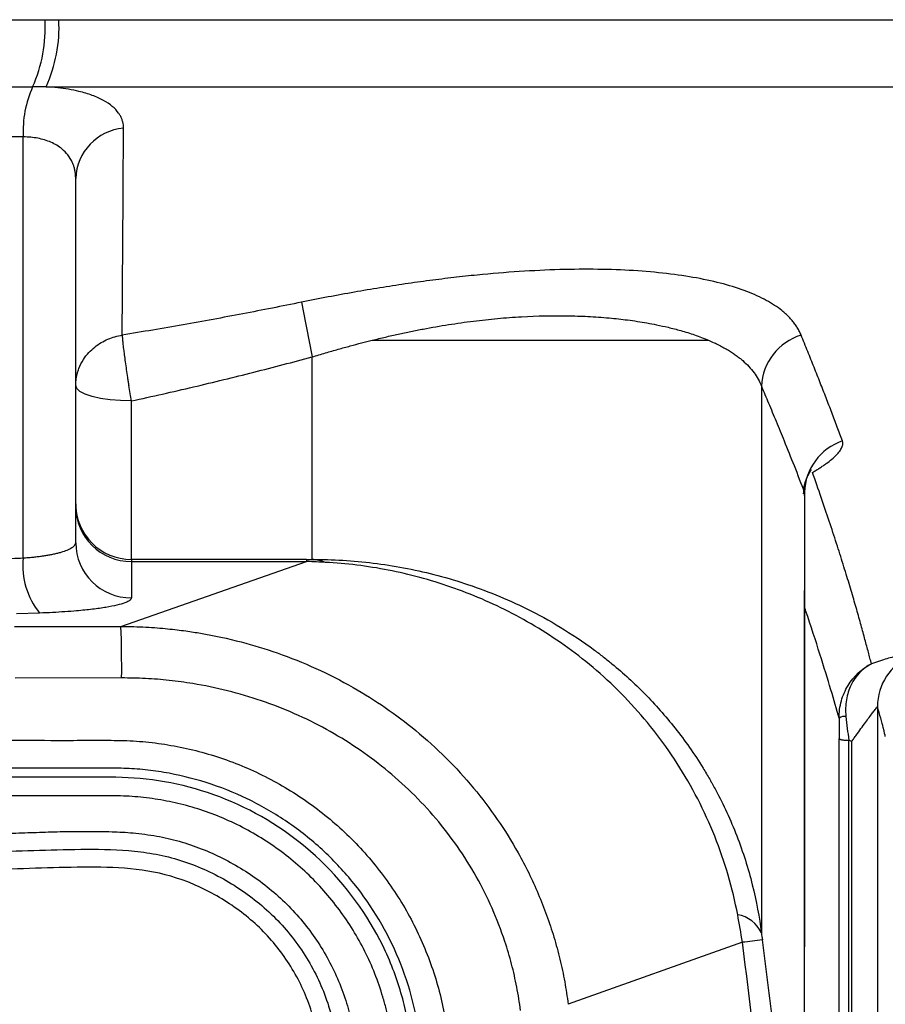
# Model space of a CAD drawing. Header units: millimetres. Extents: x 25 to 1092, y 25 to 838.
# Tile 74 of 94: x 837 to 861, y 311 to 337. Entities that reach past the tile are written whole.
import ezdxf

# ---------------------------------------------------------------- set-up
doc = ezdxf.new("R2010")
doc.units = ezdxf.units.MM
doc.header["$LTSCALE"] = 4
doc.layers.add('DIMENSIONS', color=140, linetype='Continuous', lineweight=25)
doc.styles.add('SLDTEXTSTYLE0', font='TXT', dxfattribs={"width": 0.7})
doc.dimstyles.new('SLDDIMSTYLE2', dxfattribs={"dimtxt": 8.632031, "dimasz": 13.208, "dimexe": 0, "dimexo": 0.0625, "dimgap": 2.158008, "dimtad": 0, "dimtih": 1, "dimtoh": 1, "dimrnd": 1e-09, "dimzin": 12, "dimdsep": 46, "dimtxsty": 'SLDTEXTSTYLE0', "dimsah": 1, "dimcen": 0.09, "dimadec": 0, "dimazin": 3, "dimtfac": 1, "dimtmove": 0, "dimatfit": 0, "dimfxl": 0, "dimfrac": 2, "dimtolj": 1, "dimtzin": 12, "dimarcsym": 0})
doc.dimstyles.new('SLDDIMSTYLE3', dxfattribs={"dimtxt": 8.632031, "dimasz": 13.208, "dimexe": 0, "dimexo": 0.0625, "dimgap": 2.158008, "dimtad": 0, "dimtih": 1, "dimtoh": 1, "dimrnd": 1e-09, "dimzin": 4, "dimdsep": 46, "dimtxsty": 'SLDTEXTSTYLE0', "dimsah": 1, "dimcen": 0.09, "dimadec": 0, "dimazin": 1, "dimtfac": 1, "dimtmove": 0, "dimatfit": 0, "dimfxl": 0, "dimfrac": 2, "dimtolj": 1, "dimtzin": 12, "dimarcsym": 0})

# ---------------------------------------------------------------- blocks, each defined once
blk = doc.blocks.new('_D_4')
at = {"layer": 'DIMENSIONS'}
for p, q in [((934.84, 301.32), (934.84, 326.72)), ((848.111, 301.32), (947.54, 301.32)), ((922.014, 261.454), (919.116, 261.454)), ((919.116, 261.454), (919.116, 247.734)), ((947.665, 261.454), (950.564, 261.454)), ((950.564, 261.454), (950.564, 247.734)), ((919.116, 247.734), (922.014, 247.734)), ((950.564, 247.734), (947.665, 247.734)), ((848.111, 219.82), (947.54, 219.82)), ((934.84, 219.82), (934.84, 194.42))]:
    blk.add_line(p, q, dxfattribs=at)
for points in [[(934.84, 301.32), (936.872, 314.528), (932.808, 314.528)], [(934.84, 219.82), (932.808, 206.612), (936.872, 206.612)]]:
    blk.add_solid(points, dxfattribs=at)
at = {"layer": 'DIMENSIONS', "char_height": 8.4667, "attachment_point": 1, "style": 'SLDTEXTSTYLE0'}
for s, insert in [('81.5', (922.014, 274.3)), ('3.21', (922.014, 258.649))]:
    blk.add_mtext(s, dxfattribs=dict(at, insert=insert))
blk = doc.blocks.new('_D_7')
at = {"layer": 'DIMENSIONS'}
for p, q in [((893.338, 286.07), (893.338, 311.47)), ((850.653, 286.07), (906.038, 286.07)), ((880.512, 261.454), (877.613, 261.454)), ((877.613, 261.454), (877.613, 247.734)), ((906.163, 261.454), (909.062, 261.454)), ((909.062, 261.454), (909.062, 247.734)), ((877.613, 247.734), (880.512, 247.734)), ((909.062, 247.734), (906.163, 247.734)), ((850.653, 235.07), (906.038, 235.07)), ((893.338, 235.07), (893.338, 209.67))]:
    blk.add_line(p, q, dxfattribs=at)
for points in [[(893.338, 286.07), (895.37, 299.278), (891.306, 299.278)], [(893.338, 235.07), (891.306, 221.862), (895.37, 221.862)]]:
    blk.add_solid(points, dxfattribs=at)
at = {"layer": 'DIMENSIONS', "char_height": 8.4667, "attachment_point": 1, "style": 'SLDTEXTSTYLE0'}
for s, insert in [('51.0', (880.512, 274.3)), ('2.01', (880.512, 258.649))]:
    blk.add_mtext(s, dxfattribs=dict(at, insert=insert))

msp = doc.modelspace()

# ---------------------------------------------------------------- linework, layer by layer
for p, q in [((788.542837, 337.09662), (837.892837, 337.09662)), ((838.262256, 337.096699), (897.217837, 337.096699)), ((788.878552, 335.289604), (837.557123, 335.289604)), ((837.91806, 335.284231), (896.06339, 335.284231)), ((837.305337, 333.934342), (789.130337, 333.934342)), ((837.305337, 322.580439), (837.305337, 333.934342)), ((838.717837, 322.991226), (838.717837, 332.81337)), ((845.091286, 322.541231), (845.091286, 328.003133)), ((857.201984, 327.213968), (857.201984, 312.467791)), ((840.217837, 322.540565), (840.217837, 326.814402)), ((858.362994, 324.349868), (858.362601, 322.658152)), ((839.937917, 320.73317), (844.943105, 322.482694)), ((840.217837, 322.540565), (840.217837, 322.482694)), ((844.943105, 322.540565), (840.217837, 322.540565)), ((840.217837, 322.482694), (840.217837, 321.502407)), ((840.217837, 322.482694), (844.943105, 322.482694)), ((844.943105, 322.540565), (844.943105, 322.482694)), ((837.745962, 321.09162), (837.122882, 321.068436)), ((837.065942, 320.728553), (839.937917, 320.73317)), ((839.956243, 319.343605), (837.084268, 319.338989)), ((860.33049, 318.570567), (860.33049, 273.641308)), ((859.299741, 274.560414), (859.299741, 317.704819)), ((859.549591, 317.663981), (859.549591, 274.319165)), ((859.630855, 317.627402), (859.630855, 274.318408)), ((856.688038, 312.212425), (851.994582, 310.540718))]:
    msp.add_line(p, q)
at = {"flags": 128}
msp.add_lwpolyline([(840.217837, 326.814402), (839.925202, 326.822378), (839.643812, 326.845999), (839.384482, 326.884358), (839.157177, 326.935981), (838.970633, 326.998884), (838.832018, 327.070649), (838.746659, 327.148519), (838.717837, 327.229501)], dxfattribs=at)
for centre, radius, start, end in [((833.986557, 336.88765), 3.911866, 335.8885688, 3.0621611), ((834.431359, 336.885287), 3.836726, 335.3359077, 3.1587151), ((840.235048, 334.091069), 2.933899, 155.8885688, 183.0621611), ((840.136094, 332.759347), 1.419285, 95.230732, 177.8185624), ((896.274724, 338.654514), 52.27998, 190.1112335, 191.7555914), ((858.712594, 327.141276), 1.512358, 106.9207807, 177.2450221), ((859.864341, 324.31028), 1.501869, 108.5918489, 178.4895875), ((840.21707, 324.039797), 1.499233, 180.0293598, 270.0293297), ((840.212268, 323.977125), 1.494441, 180.2151366, 270.213533), ((840.212268, 322.996837), 1.494441, 180.2151366, 270.213533), ((839.30465, 322.362536), 2.011153, 173.7799242, 219.1929485), ((844.914318, 320.884254), 1.666401, 71.1011424, 83.9037956), ((805.274335, 319.581127), 34.682721, 359.6076115, 1.9035224), ((861.827036, 318.570621), 1.496546, 113.9181124, 180.0020646), ((859.452379, 318.034595), 0.273336, 84.1792812, 125.0072418), ((856.418951, 312.104441), 0.863229, 24.8926992, 80.492604), ((859.312266, 292.070155), 20.312499, 95.8935907, 97.4229479)]:
    msp.add_arc(centre, radius, start, end)
for points in [[(837.892837, 337.09662), (838.016063, 337.09662), (838.139202, 337.096699), (838.262256, 337.096699)], [(837.91806, 335.284231), (837.799934, 335.287796), (837.679163, 335.289604), (837.557123, 335.289604)], [(840.217837, 326.814402), (840.195259, 326.942976), (840.171467, 327.083644), (840.147866, 327.229501)], [(836.69345, 322.557255), (836.897653, 322.564983), (837.101617, 322.572711), (837.305337, 322.580439)], [(844.943105, 322.540565), (844.994209, 322.540565), (845.04462, 322.540829), (845.091286, 322.541231)], [(845.454062, 322.460822), (845.302289, 322.46899), (845.13086, 322.476889), (844.943105, 322.482694)], [(859.4801, 318.306521), (859.502695, 318.090258), (859.529734, 317.875169), (859.556406, 317.662388)], [(859.630854, 317.627397), (859.606253, 317.638298), (859.581443, 317.649951), (859.556406, 317.662388)], [(856.688038, 312.212425), (856.650797, 312.464454), (856.6079, 312.715167), (856.561535, 312.955812)], [(857.201984, 312.467791), (857.209942, 312.405029), (857.218227, 312.340109), (857.226553, 312.275288)], [(857.823095, 302.449865), (857.483895, 305.708032), (857.10521, 308.962403), (856.688038, 312.212425)]]:
    msp.add_open_spline(points, degree=3)
for points, knots in [([(840.006702, 334.172721), (840.005848, 334.201289), (840.004146, 334.258208), (839.987934, 334.341389), (839.961614, 334.422429), (839.924182, 334.501211), (839.851347, 334.616498), (839.716502, 334.761215), (839.478252, 334.922345), (839.175854, 335.059261), (838.850312, 335.156457), (838.531175, 335.220825), (838.235652, 335.262308), (838.024055, 335.276914), (837.91806, 335.284231)], [0, 0, 0, 0, 0.050588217, 0.100795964, 0.150757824, 0.200611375, 0.250496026, 0.376411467, 0.500560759, 0.626255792, 0.750277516, 0.833813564, 0.916753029, 1, 1, 1, 1]), ([(839.970145, 328.588852), (839.97346, 329.022997), (839.980227, 329.909282), (839.989687, 331.275289), (839.998475, 332.701615), (840.003926, 333.676243), (840.006702, 334.172721)], [0, 0, 0, 0, 0.235357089, 0.480470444, 0.735350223, 1, 1, 1, 1]), ([(838.717837, 332.81337), (838.717021, 332.84671), (838.715424, 332.911934), (838.702719, 333.005569), (838.683483, 333.093316), (838.657891, 333.175061), (838.608257, 333.296718), (838.516964, 333.447393), (838.370081, 333.598865), (838.21277, 333.710681), (838.055677, 333.792106), (837.884056, 333.855615), (837.700263, 333.900682), (837.50751, 333.929023), (837.372319, 333.93258), (837.305337, 333.934342)], [0, 0, 0, 0, 0.058150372, 0.113763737, 0.166850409, 0.217422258, 0.265493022, 0.398508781, 0.52052376, 0.606946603, 0.6902082, 0.770696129, 0.84883925, 0.925105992, 1, 1, 1, 1]), ([(858.272423, 328.588161), (858.257386, 328.622617), (858.227341, 328.691458), (858.170771, 328.791408), (858.105821, 328.888767), (858.031653, 328.983309), (857.948477, 329.075095), (857.856217, 329.164109), (857.671463, 329.321373), (857.349981, 329.532758), (856.822817, 329.773032), (856.19409, 329.975026), (855.230398, 330.189798), (853.806892, 330.356565), (851.796603, 330.383503), (850.103826, 330.271673), (848.905585, 330.142969), (848.257779, 330.062797), (847.594637, 329.970278), (846.916766, 329.865471), (846.224915, 329.748161), (845.519649, 329.619176), (845.045785, 329.52418), (844.806717, 329.476254)], [0, 0, 0, 0, 0.018062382, 0.036087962, 0.054086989, 0.072069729, 0.090046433, 0.108027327, 0.126022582, 0.188509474, 0.251001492, 0.313585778, 0.376194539, 0.500451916, 0.624151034, 0.749788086, 0.783919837, 0.818516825, 0.853624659, 0.889286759, 0.92554435, 0.962436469, 1, 1, 1, 1]), ([(844.806717, 329.476254), (844.543942, 329.423088), (844.016441, 329.31636), (843.220948, 329.16249), (842.418563, 329.012393), (841.609022, 328.866691), (840.792256, 328.724778), (840.244925, 328.634284), (839.970145, 328.588852)], [0, 0, 0, 0, 0.163492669, 0.328200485, 0.494164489, 0.661425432, 0.830023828, 1, 1, 1, 1]), ([(846.711931, 328.451954), (846.829576, 328.48066), (847.062901, 328.537592), (847.409896, 328.615998), (847.75068, 328.688434), (848.203268, 328.777788), (848.768938, 328.876041), (849.436941, 328.970484), (850.096013, 329.04137), (850.94975, 329.104452), (851.765017, 329.121033), (852.538784, 329.095672), (853.08319, 329.057175), (853.616139, 328.998097), (854.03861, 328.933915), (854.398502, 328.865223), (854.705539, 328.797249), (855.047704, 328.708104), (855.417686, 328.594588), (855.650992, 328.501454), (855.774992, 328.451954)], [0, 0, 0, 0, 0.0324680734, 0.0643932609, 0.0957844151, 0.1266505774, 0.1897285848, 0.2530902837, 0.3144224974, 0.3779067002, 0.5021266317, 0.5618901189, 0.6269736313, 0.6854245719, 0.750852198, 0.7855321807, 0.8277346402, 0.877501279, 0.9348929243, 1, 1, 1, 1]), ([(838.717837, 327.229501), (838.718899, 327.269077), (838.720912, 327.344076), (838.735836, 327.449605), (838.755713, 327.541568), (838.778543, 327.620062), (838.824995, 327.750989), (838.912494, 327.923838), (839.061178, 328.116314), (839.224871, 328.269232), (839.398636, 328.38988), (839.583135, 328.482943), (839.773832, 328.551535), (839.905251, 328.576516), (839.970145, 328.588852)], [0, 0, 0, 0, 0.061329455, 0.116222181, 0.164658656, 0.206642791, 0.242194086, 0.37825083, 0.500002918, 0.60661122, 0.709512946, 0.809064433, 0.905717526, 1, 1, 1, 1]), ([(839.970145, 328.588852), (839.971073, 328.573021), (839.972862, 328.542476), (839.977111, 328.489369), (839.982057, 328.435044), (839.990718, 328.348619), (840.004305, 328.227196), (840.026053, 328.05394), (840.05108, 327.86812), (840.080828, 327.660904), (840.108013, 327.481153), (840.127849, 327.354545), (840.139254, 327.282889), (840.145003, 327.247253), (840.147866, 327.229501)], [0, 0, 0, 0, 0.066191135, 0.127715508, 0.184572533, 0.236761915, 0.375625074, 0.489083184, 0.61813693, 0.747235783, 0.874941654, 0.937887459, 0.969058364, 1, 1, 1, 1]), ([(859.385508, 325.733773), (859.339043, 325.859104), (859.245642, 326.111033), (859.098839, 326.49894), (858.946182, 326.896526), (858.787209, 327.30436), (858.621899, 327.722409), (858.450593, 328.150221), (858.332015, 328.441685), (858.272423, 328.588161)], [0, 0, 0, 0, 0.138552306, 0.27850423, 0.419878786, 0.562697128, 0.70697862, 0.852740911, 1, 1, 1, 1]), ([(845.091286, 328.003133), (845.211482, 328.039168), (845.445567, 328.109348), (845.788247, 328.207268), (846.112503, 328.296694), (846.418324, 328.378043), (846.616138, 328.427839), (846.711931, 328.451954)], [0, 0, 0, 0, 0.223274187, 0.434832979, 0.634760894, 0.823129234, 1, 1, 1, 1]), ([(846.711931, 328.451954), (848.568712, 328.451954), (850.365802, 328.451954), (852.718267, 328.451954), (853.445577, 328.451954), (854.739465, 328.451954), (855.306769, 328.451954), (855.774992, 328.451954)], [0, 0, 0, 0, 0.5, 0.5, 0.75, 0.75, 1, 1, 1, 1]), ([(855.774992, 328.451954), (855.825262, 328.430031), (855.924617, 328.386702), (856.062917, 328.319155), (856.191568, 328.250902), (856.310379, 328.181911), (856.419962, 328.112428), (856.520715, 328.042632), (856.61309, 327.972715), (856.731588, 327.874671), (856.867485, 327.744499), (857.00672, 327.576794), (857.121639, 327.400554), (857.175127, 327.276338), (857.201984, 327.213968)], [0, 0, 0, 0, 0.067778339, 0.133958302, 0.198539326, 0.261541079, 0.322980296, 0.382870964, 0.441224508, 0.498049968, 0.622212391, 0.747165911, 0.873048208, 1, 1, 1, 1]), ([(840.217837, 326.814402), (840.498818, 326.876148), (841.05717, 326.998848), (841.887616, 327.190753), (842.705997, 327.386731), (843.512156, 327.587428), (844.306281, 327.791862), (844.83079, 327.933025), (845.091286, 328.003133)], [0, 0, 0, 0, 0.172166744, 0.342121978, 0.509874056, 0.675431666, 0.838803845, 1, 1, 1, 1]), ([(857.201984, 327.213968), (857.265969, 327.061392), (857.399974, 326.741848), (857.603297, 326.250627), (857.833953, 325.685771), (858.092582, 325.043038), (858.269831, 324.588679), (858.362994, 324.349867)], [0, 0, 0, 0, 0.152320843, 0.319010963, 0.500075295, 0.737239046, 1, 1, 1, 1]), ([(858.577144, 324.888109), (858.611303, 324.907959), (858.67948, 324.947577), (858.775133, 325.007142), (858.865447, 325.066555), (858.977953, 325.145488), (859.103119, 325.242928), (859.225023, 325.356038), (859.31692, 325.463649), (859.375498, 325.563751), (859.402969, 325.655734), (859.391321, 325.707794), (859.385508, 325.733773)], [0, 0, 0, 0, 0.062818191, 0.125376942, 0.187889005, 0.250570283, 0.376086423, 0.501039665, 0.62622973, 0.751080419, 0.875784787, 1, 1, 1, 1]), ([(858.339315, 324.306955), (858.342369, 324.374206), (858.349947, 324.541086), (858.421258, 324.727638), (858.486234, 324.858652), (858.522979, 324.920303), (858.545073, 324.95498), (858.545278, 324.959236), (858.545387, 324.961508)], [0, 0, 0, 0, 0.228773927, 0.567691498, 0.697622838, 0.803790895, 0.89529461, 1, 1, 1, 1]), ([(860.165527, 319.726122), (860.152976, 319.775483), (860.127827, 319.874389), (860.086259, 320.034182), (860.041794, 320.202631), (859.994116, 320.380549), (859.94324, 320.567718), (859.889061, 320.764195), (859.831483, 320.969964), (859.770389, 321.185029), (859.705643, 321.409388), (859.637106, 321.643044), (859.539062, 321.971534), (859.405287, 322.408755), (859.227442, 322.971442), (859.030767, 323.572703), (858.815633, 324.210452), (858.657155, 324.660762), (858.577144, 324.888109)], [0, 0, 0, 0, 0.044097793, 0.088359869, 0.13281358, 0.17748538, 0.222400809, 0.267584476, 0.313060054, 0.358850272, 0.404976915, 0.45146083, 0.498321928, 0.595092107, 0.693521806, 0.793741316, 0.895866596, 1, 1, 1, 1]), ([(858.363478, 324.265598), (858.365203, 324.281512), (858.36853, 324.312198), (858.364793, 324.337627), (858.362994, 324.349868)], [0, 0, 0, 0, 0.518609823, 1, 1, 1, 1]), ([(837.305337, 322.580439), (837.347125, 322.583397), (837.431498, 322.589369), (837.555215, 322.600752), (837.677452, 322.613999), (837.797166, 322.629289), (837.913598, 322.646571), (838.025858, 322.66586), (838.13305, 322.687152), (838.234257, 322.710447), (838.359447, 322.744063), (838.499709, 322.792111), (838.616799, 322.851609), (838.700207, 322.919294), (838.711345, 322.964738), (838.717837, 322.991226)], [0, 0, 0, 0, 0.051254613, 0.103487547, 0.156708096, 0.210925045, 0.2661467, 0.322380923, 0.379635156, 0.437916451, 0.497231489, 0.616055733, 0.748113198, 0.853181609, 1, 1, 1, 1]), ([(858.362601, 322.658152), (858.362578, 322.558196), (858.362404, 321.793917), (858.361927, 320.430536), (858.361493, 318.515217), (858.361467, 316.500072), (858.36192, 314.297022), (858.362564, 312.852168), (858.362902, 312.093308)], [0, 0, 0, 0, 0.025813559, 0.197374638, 0.360719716, 0.54200011, 0.759451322, 1, 1, 1, 1]), ([(845.091286, 322.541231), (845.641457, 322.542693), (846.193888, 322.509183), (847.286653, 322.373789), (847.828739, 322.272444), (848.921253, 321.99345), (849.473182, 321.815781), (850.607487, 321.354269), (851.18167, 321.075124), (852.079519, 320.53144), (852.385024, 320.32895), (852.777886, 320.037501), (852.857007, 319.977269), (853.016412, 319.852515), (853.096584, 319.788018), (853.327647, 319.597168), (853.477978, 319.466325), (853.919465, 319.061584), (854.201208, 318.775707), (854.74567, 318.159835), (855.009762, 317.828102), (855.389122, 317.287764), (855.512059, 317.101518), (855.691155, 316.810967), (855.749964, 316.712249), (855.822327, 316.586274), (855.836981, 316.560528), (855.865217, 316.510461), (855.878048, 316.487499), (855.918076, 316.415286), (855.944501, 316.366781), (856.179847, 315.927039), (856.371354, 315.512965), (856.704655, 314.652818), (856.846275, 314.205303), (857.066897, 313.325259), (857.147383, 312.890101), (857.201984, 312.467791)], [0, 0, 0, 0, 0.125, 0.125, 0.25, 0.25, 0.375, 0.375, 0.5, 0.5, 0.5625, 0.5625, 0.578125, 0.578125, 0.59375, 0.59375, 0.625, 0.625, 0.6875, 0.6875, 0.75, 0.75, 0.78125, 0.78125, 0.796875, 0.796875, 0.80078125, 0.80078125, 0.8046875, 0.8046875, 0.8125, 0.8125, 0.875, 0.875, 0.9375, 0.9375, 1, 1, 1, 1]), ([(856.561535, 312.955812), (856.49291, 313.31199), (856.407748, 313.666551), (856.201916, 314.373173), (856.080197, 314.72743), (855.668252, 315.76015), (855.331192, 316.414785), (854.732512, 317.346055), (854.519565, 317.644481), (854.075681, 318.210236), (853.843661, 318.479201), (853.361271, 318.990283), (853.109012, 319.233921), (852.599171, 319.684183), (852.341932, 319.891256), (851.561843, 320.469124), (851.030587, 320.797265), (849.939329, 321.365779), (849.387042, 321.601505), (848.273603, 321.988055), (847.710574, 322.139342), (846.577607, 322.361234), (846.005699, 322.431134), (845.454062, 322.460822)], [0, 0, 0, 0, 0.0625, 0.0625, 0.125, 0.125, 0.25, 0.25, 0.3125, 0.3125, 0.375, 0.375, 0.4375, 0.4375, 0.5, 0.5, 0.625, 0.625, 0.75, 0.75, 0.875, 0.875, 1, 1, 1, 1]), ([(813.217837, 321.664507), (813.49018, 321.663101), (814.034624, 321.660289), (814.850812, 321.642465), (815.666116, 321.614678), (816.480535, 321.575954), (817.29407, 321.526554), (818.10672, 321.466407), (818.918485, 321.395533), (819.729365, 321.313927), (820.53936, 321.221589), (821.34847, 321.11852), (822.156694, 321.00472), (822.964035, 320.880183), (824.376978, 320.643227), (826.382723, 320.248631), (828.965408, 319.621772), (831.081395, 319.007881), (832.768484, 318.457812), (833.815309, 318.088763), (834.556965, 317.82242), (834.988829, 317.716341), (835.304851, 317.677343), (835.64231, 317.662959), (836.096454, 317.659881), (836.91027, 317.661859), (837.797222, 317.660443), (838.708337, 317.659822), (839.391344, 317.662338), (840.097957, 317.660677), (841.00669, 317.589865), (842.137403, 317.370226), (843.447852, 316.904227), (844.677981, 316.234898), (845.794472, 315.389023), (846.765662, 314.378089), (847.572882, 313.234322), (848.193201, 311.979392), (848.544164, 310.866304), (848.700131, 310.065253), (848.761678, 309.601319), (848.80369, 309.253135), (848.845555, 308.904966), (848.90443, 308.441115), (849.001892, 307.628692), (849.379962, 304.456497), (849.960719, 299.034872), (850.61864, 291.588449), (851.134638, 284.133904), (851.509517, 276.671388), (851.743069, 269.200804), (851.896741, 256.743104), (851.454116, 239.298336), (850.14792, 223.46013), (849.138002, 214.642516), (848.942754, 213.018278), (848.829437, 212.090162), (848.749287, 211.392985), (848.633956, 210.701312), (848.406532, 209.798979), (847.997249, 208.709739), (847.311442, 207.491653), (846.444876, 206.393731), (845.421589, 205.436646), (844.262242, 204.651971), (842.998175, 204.04916), (841.879357, 203.717327), (840.963807, 203.555833), (840.267238, 203.486459), (839.56513, 203.474093), (838.834155, 203.480159), (837.658978, 203.478449), (836.601446, 203.478649), (835.68782, 203.478693), (835.332297, 203.463905), (834.98053, 203.419813), (834.630852, 203.340948), (834.288731, 203.228784), (833.83065, 203.057715), (833.025009, 202.769462), (831.866343, 202.384163), (830.007652, 201.811913), (827.663016, 201.182073), (825.290806, 200.664492), (823.376549, 200.317714), (821.932429, 200.0915), (820.485896, 199.900303), (819.036945, 199.744163), (817.585581, 199.622859), (816.131805, 199.537239), (814.675614, 199.484128), (813.703941, 199.47831), (813.217837, 199.4754)], [0, 0, 0, 0, 0.0045713, 0.009138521, 0.013702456, 0.018263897, 0.022823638, 0.027382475, 0.031941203, 0.036500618, 0.041061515, 0.04562469, 0.050190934, 0.054761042, 0.059335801, 0.074238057, 0.089060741, 0.103930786, 0.111207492, 0.118840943, 0.122566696, 0.124423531, 0.126292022, 0.127900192, 0.130091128, 0.133914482, 0.141560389, 0.144978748, 0.149207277, 0.153026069, 0.15683462, 0.164492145, 0.172282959, 0.1800885, 0.187906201, 0.195701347, 0.203524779, 0.21131148, 0.219103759, 0.223032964, 0.224995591, 0.226957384, 0.228919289, 0.230881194, 0.234804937, 0.242652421, 0.2844992, 0.326313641, 0.368110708, 0.409905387, 0.451712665, 0.493547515, 0.61899867, 0.74442462, 0.760112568, 0.767958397, 0.771881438, 0.775805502, 0.779736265, 0.783639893, 0.791409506, 0.799186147, 0.807009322, 0.814794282, 0.822610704, 0.830413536, 0.838211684, 0.84211255, 0.846007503, 0.84994719, 0.853892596, 0.858278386, 0.869672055, 0.87164381, 0.873613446, 0.875640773, 0.877585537, 0.879620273, 0.881678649, 0.885793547, 0.893981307, 0.902171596, 0.918434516, 0.934714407, 0.942909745, 0.951085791, 0.959247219, 0.967398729, 0.975545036, 0.983690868, 0.991840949, 1, 1, 1, 1]), ([(858.363666, 310.066152), (858.363486, 310.875348), (858.363064, 311.73001), (858.362263, 313.523916), (858.361903, 314.462727), (858.361493, 316.424694), (858.361461, 317.454197), (858.361718, 319.546542), (858.362003, 320.613099), (858.362309, 321.700318)], [0, 0, 0, 0, 0.25, 0.25, 0.5, 0.5, 0.75, 0.75, 1, 1, 1, 1]), ([(840.217837, 321.502407), (840.216905, 321.494778), (840.215045, 321.479562), (840.199862, 321.456842), (840.175582, 321.43431), (840.141334, 321.411968), (840.09734, 321.389813), (840.008317, 321.353442), (839.840551, 321.304178), (839.544806, 321.246023), (839.178894, 321.194203), (838.797011, 321.155123), (838.430663, 321.126732), (838.097712, 321.106323), (837.863425, 321.09653), (837.745962, 321.09162)], [0, 0, 0, 0, 0.041990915, 0.083750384, 0.125394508, 0.167040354, 0.208804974, 0.250804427, 0.375918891, 0.50103558, 0.625888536, 0.750715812, 0.833994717, 0.916771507, 1, 1, 1, 1]), ([(859.295572, 318.258479), (859.226888, 318.500247), (859.089252, 318.984722), (858.77986, 319.985039), (858.537807, 320.74816), (858.372625, 321.221907), (858.362207, 321.251785)], [0, 0, 0, 0, 0.320076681, 0.641397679, 0.977383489, 1, 1, 1, 1]), ([(847.99415, 309.606692), (847.981177, 309.709002), (847.967497, 309.804829), (847.935547, 310.001281), (847.882232, 310.295443), (847.813226, 310.586567), (847.655561, 311.160792), (847.524632, 311.532545), (847.054119, 312.616517), (846.628653, 313.304078), (845.871862, 314.213258), (845.599417, 314.497516), (845.010197, 315.028292), (844.693094, 315.274815), (844.03608, 315.715546), (843.693915, 315.911911), (842.982312, 316.255296), (842.60953, 316.402894), (841.85514, 316.640942), (841.475055, 316.731591), (840.901932, 316.827754), (840.710394, 316.853096), (840.326588, 316.890268), (840.136967, 316.901454), (839.74283, 316.912272), (839.539772, 316.912415), (839.225615, 316.911198), (839.118853, 316.910607), (838.904119, 316.910317), (838.799081, 316.91049), (838.27128, 316.910708), (837.848793, 316.910823), (837.004065, 316.911113), (836.580312, 316.911746), (835.949316, 316.9111), (835.731733, 316.909018), (835.382032, 316.922676), (835.262244, 316.930172), (835.012979, 316.956546), (834.881512, 316.976573), (834.508233, 317.054512), (834.285555, 317.125026), (833.867938, 317.267142), (833.674919, 317.339047), (833.099014, 317.5446), (832.715535, 317.677119), (830.787411, 318.321835), (829.229611, 318.773599), (826.079726, 319.54784), (824.486818, 319.870924), (821.290374, 320.387949), (819.684979, 320.582558), (816.459603, 320.844752), (814.835075, 320.912227), (813.216985, 320.914723)], [0, 0, 0, 0, 0.0078125, 0.0078125, 0.015625, 0.03125, 0.03125, 0.0625, 0.0625, 0.125, 0.125, 0.15625, 0.15625, 0.1875, 0.1875, 0.21875, 0.21875, 0.25, 0.25, 0.28125, 0.28125, 0.296875, 0.296875, 0.3125, 0.3125, 0.328125, 0.328125, 0.3359375, 0.3359375, 0.34375, 0.34375, 0.375, 0.375, 0.40625, 0.40625, 0.421875, 0.421875, 0.4296875, 0.4296875, 0.4375, 0.4375, 0.453125, 0.453125, 0.46875, 0.46875, 0.5, 0.5, 0.625, 0.625, 0.75, 0.75, 0.875, 0.875, 1, 1, 1, 1]), ([(839.937917, 320.73317), (840.05366, 320.73194), (840.278081, 320.729557), (840.603645, 320.715416), (840.907011, 320.695469), (841.187529, 320.670557), (841.444678, 320.642367), (841.678042, 320.612277), (841.88731, 320.581618), (842.388407, 320.500254), (843.147584, 320.336849), (844.546774, 319.910376), (846.168701, 319.174162), (847.9616, 317.941943), (849.47648, 316.438132), (850.41465, 315.075075), (850.933371, 314.085264), (851.190472, 313.522436), (851.416993, 312.945246), (851.612079, 312.3561), (851.774056, 311.757431), (851.905383, 311.152215), (851.96488, 310.74434), (851.994582, 310.540718)], [0, 0, 0, 0, 0.020149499, 0.039069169, 0.056721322, 0.073072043, 0.088091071, 0.101751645, 0.114030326, 0.124906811, 0.190124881, 0.248997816, 0.379336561, 0.498268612, 0.625899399, 0.748667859, 0.784435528, 0.820327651, 0.856297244, 0.892296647, 0.928278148, 0.964194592, 1, 1, 1, 1]), ([(861.22029, 319.938652), (861.218056, 319.943648), (861.213585, 319.953644), (861.195378, 319.963684), (861.168748, 319.970064), (861.121713, 319.973196), (861.042453, 319.967633), (860.916733, 319.945844), (860.764562, 319.910554), (860.588092, 319.862139), (860.388951, 319.801418), (860.240604, 319.751424), (860.165528, 319.726122)], [0, 0, 0, 0, 0.062376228, 0.124821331, 0.187611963, 0.25101938, 0.37489368, 0.499981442, 0.623644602, 0.747099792, 0.872011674, 1, 1, 1, 1]), ([(859.295572, 318.258479), (859.293719, 318.417511), (859.31581, 318.575717), (859.3987, 318.870428), (859.458654, 319.007408), (859.690967, 319.390231), (859.907644, 319.593451), (860.165527, 319.726122)], [0, 0, 0, 0, 0.25, 0.25, 0.5, 0.5, 1, 1, 1, 1]), ([(860.165527, 319.726122), (859.929856, 319.59723), (859.741044, 319.399841), (859.55867, 319.02995), (859.516182, 318.897839), (859.468399, 318.613533), (859.463972, 318.460882), (859.4801, 318.306521)], [0, 0, 0, 0, 0.5, 0.5, 0.75, 0.75, 1, 1, 1, 1]), ([(850.707726, 310.375717), (850.693339, 310.481214), (850.664599, 310.691955), (850.608737, 311.005843), (850.543611, 311.317455), (850.46831, 311.626673), (850.383069, 311.933532), (850.224434, 312.440787), (849.956479, 313.137229), (849.527529, 313.992966), (849.019232, 314.803475), (848.241511, 315.814828), (847.095864, 316.934786), (845.765969, 317.826445), (844.622535, 318.391412), (843.730619, 318.73914), (842.811976, 319.010233), (841.978832, 319.181953), (841.239191, 319.281581), (840.599274, 319.334674), (840.170912, 319.340623), (839.956243, 319.343605)], [0, 0, 0, 0, 0.020866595, 0.041683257, 0.062471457, 0.083252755, 0.104048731, 0.124880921, 0.187410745, 0.250047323, 0.312217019, 0.374630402, 0.499791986, 0.624295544, 0.686701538, 0.749521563, 0.811690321, 0.874233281, 0.916047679, 0.957928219, 1, 1, 1, 1]), ([(779.24812, 219.582305), (779.188546, 220.151937), (779.06899, 221.295117), (778.899705, 223.016862), (778.73697, 224.751135), (778.58157, 226.49802), (778.43328, 228.257493), (778.200867, 231.176963), (777.912201, 235.255134), (777.508513, 242.244647), (777.175689, 250.975659), (777.05599, 261.456289), (777.218878, 271.927648), (777.663339, 282.402746), (778.38706, 292.863524), (779.140778, 300.710952), (779.728749, 305.919151), (779.961071, 307.871715), (780.122429, 309.152386), (780.259249, 310.01242), (780.536809, 311.071611), (781.152678, 312.231547), (781.981219, 313.248128), (782.990714, 314.086159), (784.147291, 314.697291), (785.18012, 315.03628), (786.032609, 315.150207), (786.649563, 315.183708), (787.291073, 315.19283), (787.934143, 315.187315), (788.60011, 315.173227), (789.281826, 315.161905), (789.987064, 315.163308), (790.661557, 315.176434), (791.267542, 315.204728), (792.056096, 315.300413), (792.853542, 315.517323), (793.65164, 315.810729), (794.413292, 316.098263), (795.422303, 316.432568), (797.060882, 316.922547), (799.144905, 317.480327), (802.435231, 318.225728), (806.590859, 318.883825), (811.645677, 319.229112), (816.720968, 319.140075), (821.76417, 318.62877), (825.903983, 317.826186), (828.757203, 317.091935), (830.381449, 316.632453), (831.391031, 316.313172), (832.189554, 316.02274), (832.981845, 315.72026), (833.982071, 315.391202), (834.999313, 315.198769), (835.832396, 315.148524), (836.46075, 315.143237), (837.107371, 315.15923), (837.742126, 315.181805), (838.373748, 315.200645), (839.026803, 315.208296), (839.654549, 315.202051), (840.289119, 315.16842), (840.895586, 315.087714), (841.716365, 314.900027), (842.501101, 314.590463), (843.234229, 314.177971), (843.929786, 313.698581), (844.709727, 312.984098), (845.331007, 312.127925), (845.720093, 311.383016), (845.954217, 310.802178), (846.13216, 310.198079), (846.248012, 309.648141), (846.330752, 309.017749), (846.435036, 308.18979), (846.517417, 307.503358), (846.56665, 307.093129)], [0, 0, 0, 0, 0.010390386, 0.020852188, 0.031385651, 0.041991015, 0.052668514, 0.06341838, 0.095122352, 0.126835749, 0.190427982, 0.253611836, 0.316961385, 0.380395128, 0.443795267, 0.507168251, 0.52339719, 0.538878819, 0.542842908, 0.546810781, 0.554680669, 0.562576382, 0.570435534, 0.578341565, 0.58620249, 0.594046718, 0.597908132, 0.601774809, 0.605250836, 0.609545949, 0.613440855, 0.617335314, 0.621914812, 0.626234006, 0.62957393, 0.63291602, 0.640626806, 0.644485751, 0.648347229, 0.655394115, 0.663763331, 0.679372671, 0.694521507, 0.724954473, 0.755592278, 0.786322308, 0.816935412, 0.847437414, 0.862718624, 0.870375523, 0.878059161, 0.88192075, 0.885788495, 0.893445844, 0.900996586, 0.904482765, 0.908576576, 0.912392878, 0.916216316, 0.920099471, 0.923856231, 0.928064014, 0.931486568, 0.935378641, 0.939146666, 0.946742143, 0.950570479, 0.954392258, 0.962049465, 0.969632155, 0.973447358, 0.977276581, 0.980972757, 0.984859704, 0.987457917, 0.992504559, 1, 1, 1, 1]), ([(779.729556, 219.633352), (779.368402, 223.040831), (779.057418, 226.453566), (778.525754, 233.284103), (778.303546, 236.703034), (777.767764, 246.966528), (777.585781, 253.818135), (777.587321, 274.372401), (778.313064, 288.068381), (779.930295, 303.399633), (780.121156, 305.101839), (780.373584, 307.228188), (780.424762, 307.653391), (780.528498, 308.503672), (780.577612, 308.931231), (780.683838, 309.587061), (780.724452, 309.807788), (780.827583, 310.253531), (780.891196, 310.480146), (781.126675, 311.145719), (781.337751, 311.558961), (781.723519, 312.138401), (781.864069, 312.32533), (782.162058, 312.68004), (782.320192, 312.848378), (782.654694, 313.166324), (782.830991, 313.31599), (783.202365, 313.595464), (783.398705, 313.725788), (783.800804, 313.960164), (784.005711, 314.064402), (784.422521, 314.251877), (784.633852, 314.335572), (785.076797, 314.482399), (785.310156, 314.543706), (785.774019, 314.629311), (786.0025, 314.655188), (786.672445, 314.706009), (787.105091, 314.709012), (787.964043, 314.703544), (788.389988, 314.692861), (789.231762, 314.678689), (789.64711, 314.677297), (790.273022, 314.685754), (790.482439, 314.689648), (790.892148, 314.702125), (791.092969, 314.711509), (791.682699, 314.759817), (792.061904, 314.821689), (792.821028, 315.006915), (793.197905, 315.130679), (793.77591, 315.34106), (793.971134, 315.414971), (794.369731, 315.562644), (794.571932, 315.63489), (795.17549, 315.841926), (795.577803, 315.969643), (796.784071, 316.337777), (797.588824, 316.561953), (799.208608, 316.985877), (800.022757, 317.182631), (802.477551, 317.72193), (804.131506, 318.011502), (807.449878, 318.438414), (809.116557, 318.577134), (812.465013, 318.711295), (814.142218, 318.70672), (817.482918, 318.557251), (819.150785, 318.412625), (822.475045, 317.977282), (824.125599, 317.684308), (826.573514, 317.141802), (827.385484, 316.944431), (829.002268, 316.52088), (829.80594, 316.299597), (831.016224, 315.922501), (831.422558, 315.787116), (832.22569, 315.492866), (832.613398, 315.341598), (833.379663, 315.07971), (833.761039, 314.969074), (834.528394, 314.794927), (834.910171, 314.733944), (836.078308, 314.63202), (836.902086, 314.669391), (838.163566, 314.710455), (838.586382, 314.721274), (839.435948, 314.722811), (839.865299, 314.7174), (840.525992, 314.649611), (840.747312, 314.616607), (841.187447, 314.525245), (841.407773, 314.466687), (842.054255, 314.253284), (842.460519, 314.065201), (843.229379, 313.609082), (843.595301, 313.338406), (844.252706, 312.728341), (844.54865, 312.383712), (845.055952, 311.632344), (845.26326, 311.232928), (845.504819, 310.602281), (845.573791, 310.386352), (845.688625, 309.952689), (845.734527, 309.735865), (845.790123, 309.411353), (845.806506, 309.303224), (845.835136, 309.087416), (845.847319, 308.986392), (845.885713, 308.678464), (845.961999, 308.062541), (846.036777, 307.44642), (846.08596, 307.035584)], [0, 0, 0, 0, 0.0625, 0.0625, 0.125, 0.125, 0.25, 0.25, 0.5, 0.5, 0.53125, 0.53125, 0.5390625, 0.5390625, 0.546875, 0.546875, 0.55078125, 0.55078125, 0.5546875, 0.5546875, 0.5625, 0.5625, 0.56640625, 0.56640625, 0.5703125, 0.5703125, 0.57421875, 0.57421875, 0.578125, 0.578125, 0.58203125, 0.58203125, 0.5859375, 0.5859375, 0.58984375, 0.58984375, 0.59375, 0.59375, 0.6015625, 0.6015625, 0.609375, 0.609375, 0.6171875, 0.6171875, 0.62109375, 0.62109375, 0.625, 0.625, 0.6328125, 0.6328125, 0.640625, 0.640625, 0.64453125, 0.64453125, 0.6484375, 0.6484375, 0.65625, 0.65625, 0.671875, 0.671875, 0.6875, 0.6875, 0.71875, 0.71875, 0.75, 0.75, 0.78125, 0.78125, 0.8125, 0.8125, 0.84375, 0.84375, 0.859375, 0.859375, 0.875, 0.875, 0.8828125, 0.8828125, 0.890625, 0.890625, 0.8984375, 0.8984375, 0.90625, 0.90625, 0.921875, 0.921875, 0.9296875, 0.9296875, 0.9375, 0.9375, 0.94140625, 0.94140625, 0.9453125, 0.9453125, 0.953125, 0.953125, 0.9609375, 0.9609375, 0.96875, 0.96875, 0.9765625, 0.9765625, 0.98046875, 0.98046875, 0.984375, 0.984375, 0.986328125, 0.986328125, 0.98828125, 0.98828125, 0.9921875, 1, 1, 1, 1]), ([(859.630855, 317.627402), (859.652564, 317.657259), (859.696051, 317.717065), (859.781327, 317.834559), (859.887566, 317.979956), (860.00428, 318.138232), (860.109993, 318.281276), (860.197492, 318.39792), (860.261294, 318.48242), (860.300641, 318.533463), (860.323558, 318.562709), (860.328235, 318.568011), (860.33049, 318.570567)], [0, 0, 0, 0, 0.072114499, 0.144454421, 0.287573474, 0.436080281, 0.559986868, 0.688785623, 0.799245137, 0.871631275, 0.938116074, 1, 1, 1, 1]), ([(860.540485, 317.763726), (860.531618, 317.812857), (860.514329, 317.908646), (860.390707, 318.353753), (860.33049, 318.570567)], [0, 0, 0, 0, 0.512896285, 1, 1, 1, 1]), ([(845.970144, 303.818505), (845.783041, 305.500084), (845.584815, 307.180185), (845.349173, 309.06862), (845.32293, 309.278438), (845.248784, 309.695195), (845.203074, 309.902426), (845.032733, 310.519703), (844.875974, 310.914291), (844.473922, 311.657089), (844.225138, 312.010497), (843.660402, 312.639249), (843.342779, 312.918629), (842.643819, 313.410772), (842.274326, 313.61629), (841.494808, 313.945199), (841.079875, 314.064958), (840.245959, 314.206556), (839.822513, 314.228941), (838.971308, 314.241951), (838.543598, 314.234948), (837.258429, 314.200862), (836.397168, 314.149403), (835.128381, 314.220338), (834.709843, 314.272131), (833.882375, 314.437313), (833.472798, 314.54655), (832.660348, 314.807998), (832.257711, 314.96173), (831.451502, 315.263189), (831.046736, 315.403272), (829.827182, 315.789815), (829.00878, 316.017107), (826.544935, 316.667067), (824.889231, 317.040437), (821.543726, 317.631651), (819.852261, 317.850279), (816.46869, 318.13859), (814.772807, 318.209534), (812.222834, 318.206081), (811.371043, 318.186472), (809.672854, 318.109954), (808.825724, 318.053077), (806.290364, 317.825319), (804.608225, 317.596712), (801.260347, 316.984112), (799.601891, 316.601024), (797.139144, 315.933588), (796.321651, 315.698546), (795.103008, 315.307504), (794.698452, 315.168881), (793.893826, 314.869238), (793.492261, 314.715685), (792.677859, 314.464839), (792.265264, 314.366337), (791.425604, 314.241569), (790.997823, 314.218869), (790.137396, 314.197753), (789.706017, 314.193017), (788.840208, 314.198764), (788.405912, 314.210072), (787.538388, 314.223831), (787.104779, 314.227189), (786.239197, 314.195965), (785.807214, 314.161659), (785.163819, 314.004102), (784.955623, 313.936045), (784.548648, 313.779779), (784.349463, 313.691866), (783.765512, 313.397191), (783.393114, 313.153017), (782.728904, 312.590643), (782.430162, 312.270885), (781.90516, 311.565037), (781.687811, 311.188828), (781.437032, 310.585711), (781.366433, 310.376657), (781.250818, 309.951831), (781.205051, 309.737556), (781.087786, 309.091631), (781.035204, 308.657056), (780.769034, 306.484685), (780.567572, 304.745116), (779.61884, 296.042289), (779.046472, 289.059111), (778.276075, 275.0797), (778.078541, 268.077411), (778.062779, 254.070889), (778.245958, 247.067229), (778.795639, 236.575938), (779.024492, 233.08114), (779.573466, 226.099458), (779.895513, 222.611867), (780.270206, 219.129836)], [0, 0, 0, 0, 0.03125, 0.03125, 0.03515625, 0.03515625, 0.0390625, 0.0390625, 0.046875, 0.046875, 0.0546875, 0.0546875, 0.0625, 0.0625, 0.0703125, 0.0703125, 0.078125, 0.078125, 0.0859375, 0.0859375, 0.09375, 0.09375, 0.109375, 0.109375, 0.1171875, 0.1171875, 0.125, 0.125, 0.1328125, 0.1328125, 0.140625, 0.140625, 0.15625, 0.15625, 0.1875, 0.1875, 0.21875, 0.21875, 0.25, 0.25, 0.265625, 0.265625, 0.28125, 0.28125, 0.3125, 0.3125, 0.34375, 0.34375, 0.359375, 0.359375, 0.3671875, 0.3671875, 0.375, 0.375, 0.3828125, 0.3828125, 0.390625, 0.390625, 0.3984375, 0.3984375, 0.40625, 0.40625, 0.4140625, 0.4140625, 0.421875, 0.421875, 0.42578125, 0.42578125, 0.4296875, 0.4296875, 0.4375, 0.4375, 0.4453125, 0.4453125, 0.453125, 0.453125, 0.45703125, 0.45703125, 0.4609375, 0.4609375, 0.46875, 0.46875, 0.5, 0.5, 0.625, 0.625, 0.75, 0.75, 0.875, 0.875, 0.9375, 0.9375, 1, 1, 1, 1]), ([(859.295572, 318.258479), (859.296025, 318.222849), (859.296936, 318.151296), (859.297993, 318.041989), (859.298825, 317.931012), (859.299433, 317.818184), (859.299637, 317.74286), (859.299741, 317.704819)], [0, 0, 0, 0, 0.195081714, 0.391762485, 0.590921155, 0.793400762, 1, 1, 1, 1]), ([(859.299741, 317.704819), (859.301353, 317.701913), (859.30451, 317.696227), (859.321538, 317.688245), (859.345363, 317.681279), (859.374952, 317.675485), (859.40824, 317.67093), (859.443605, 317.667589), (859.479581, 317.665401), (859.514978, 317.664165), (859.538297, 317.664041), (859.549591, 317.663981)], [0, 0, 0, 0, 0.133962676, 0.26221582, 0.384757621, 0.501586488, 0.612701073, 0.718100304, 0.817783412, 0.91174998, 1, 1, 1, 1]), ([(859.549591, 317.663988), (859.551348, 317.663989), (859.553126, 317.663657), (859.554776, 317.663067), (859.555331, 317.662869), (859.555876, 317.662642), (859.556407, 317.662391)], [0, 0, 0, 0, 0.0000052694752, 0.0000052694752, 0.0000052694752, 0.000007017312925, 0.000007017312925, 0.000007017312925, 0.000007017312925]), ([(847.752081, 309.576355), (847.739098, 309.679947), (847.723586, 309.786676), (847.70599, 309.892513), (847.688394, 309.99835), (847.668553, 310.104591), (847.646426, 310.21109), (847.602172, 310.42409), (847.548773, 310.638128), (847.485903, 310.852049), (847.360162, 311.27989), (847.196569, 311.707195), (846.992353, 312.124863), (846.583922, 312.960197), (846.013113, 313.751796), (845.314703, 314.419561), (844.616294, 315.087327), (843.794182, 315.627074), (842.928678, 316.000608), (842.063175, 316.374143), (841.160971, 316.581401), (840.293869, 316.642852), (839.860319, 316.673577), (839.419148, 316.663099), (838.962549, 316.663099), (838.50595, 316.663099), (838.049351, 316.663099), (837.592752, 316.663099), (837.136153, 316.663099), (836.680731, 316.663099), (836.222955, 316.663099), (835.921718, 316.663099), (835.622547, 316.659902), (835.327749, 316.678328)], [0, 0, 0, 0, 0.0009765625, 0.0009765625, 0.0009765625, 0.001953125, 0.001953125, 0.001953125, 0.00390625, 0.00390625, 0.00390625, 0.0078125, 0.0078125, 0.0078125, 0.015625, 0.015625, 0.015625, 0.0234375, 0.0234375, 0.0234375, 0.03125, 0.03125, 0.03125, 0.03515625, 0.03515625, 0.03515625, 0.0390625, 0.0390625, 0.0390625, 0.04296875, 0.04296875, 0.04296875, 0.04553923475, 0.04553923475, 0.04553923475, 0.04553923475]), ([(795.735905, 203.598512), (795.982, 203.524014), (796.474167, 203.375027), (797.216065, 203.163848), (797.960525, 202.961708), (798.707818, 202.769488), (799.45787, 202.586953), (800.210702, 202.414164), (800.966308, 202.251106), (801.724689, 202.097782), (802.485846, 201.954192), (803.249777, 201.820336), (804.016484, 201.696214), (804.785964, 201.581825), (805.558223, 201.477173), (806.969895, 201.304259), (809.025469, 201.112088), (811.72535, 200.981298), (814.420634, 200.971468), (817.993419, 201.120487), (822.434487, 201.613335), (826.820926, 202.502066), (830.284778, 203.450749), (832.110053, 204.043608), (833.177167, 204.417597), (833.509276, 204.542375), (833.830284, 204.657909), (834.25894, 204.797807), (834.794577, 204.918395), (835.352911, 204.968802), (835.80107, 204.977962), (836.251317, 204.975872), (836.81454, 204.976892), (837.490424, 204.976588), (838.166371, 204.97658), (838.842392, 204.976916), (839.42161, 204.972161), (839.871563, 204.976189), (840.31901, 204.994596), (841.076485, 205.076747), (842.158117, 205.335911), (843.377155, 205.872377), (844.487097, 206.607167), (845.449508, 207.528688), (846.240425, 208.598959), (846.731101, 209.593689), (847.015568, 210.426658), (847.174772, 211.065477), (847.274349, 211.715746), (847.348188, 212.369359), (847.429036, 213.022852), (847.534118, 213.894467), (847.817967, 216.291994), (848.440507, 221.962424), (849.223564, 230.705918), (850.100043, 244.70798), (850.495219, 262.23593), (849.952486, 279.75773), (848.957336, 293.748377), (848.229558, 301.17191), (847.735349, 305.53109), (847.583269, 306.838479), (847.424433, 308.146239), (847.307822, 309.132037), (847.219185, 309.784545), (847.159894, 310.107354), (847.087431, 310.422755), (846.970854, 310.846997), (846.79085, 311.368304), (846.432074, 312.171481), (845.852852, 313.111355), (844.978754, 314.103375), (843.941119, 314.926701), (842.791463, 315.556777), (841.76641, 315.903491), (840.938192, 316.073463), (840.31579, 316.149237), (839.833671, 316.165048), (839.415741, 316.164224), (839.092934, 316.163246), (838.530049, 316.163354), (837.90216, 316.163245), (837.178456, 316.163287), (836.65522, 316.163234), (836.236618, 316.163332), (835.914742, 316.162703), (835.601186, 316.164214), (835.392585, 316.174587), (835.296449, 316.179367)], [0, 0, 0, 0, 0.0045585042, 0.009116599, 0.0136750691, 0.018234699, 0.0227962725, 0.0273605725, 0.0319283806, 0.0365004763, 0.0410776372, 0.0456606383, 0.0502502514, 0.0548472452, 0.0594523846, 0.0640664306, 0.080061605, 0.0960409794, 0.1119737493, 0.1278300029, 0.1594195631, 0.1910779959, 0.207066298, 0.2230730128, 0.2250900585, 0.2271128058, 0.2293626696, 0.231138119, 0.2351054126, 0.2390639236, 0.2410548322, 0.2430518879, 0.2470461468, 0.2510404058, 0.2550346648, 0.259030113, 0.2630255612, 0.2653039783, 0.2670069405, 0.2709633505, 0.2787964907, 0.2866174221, 0.2944587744, 0.3022758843, 0.3101199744, 0.3179368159, 0.321828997, 0.3257113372, 0.3295910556, 0.3334823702, 0.3373737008, 0.3412649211, 0.3490472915, 0.3801764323, 0.4423980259, 0.504661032, 0.6288822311, 0.7530745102, 0.8152976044, 0.8775272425, 0.8852988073, 0.8930771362, 0.9008623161, 0.9086544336, 0.910676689, 0.912535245, 0.9144710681, 0.91641231, 0.9203336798, 0.9242349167, 0.9319910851, 0.9398029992, 0.9475590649, 0.9553570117, 0.9629320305, 0.9666424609, 0.9703344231, 0.9740332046, 0.9751861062, 0.9777443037, 0.979756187, 0.9851655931, 0.9888761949, 0.9925867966, 0.9944421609, 0.9962975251, 0.9982936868, 1, 1, 1, 1]), ([(858.363323, 302.500778), (858.302389, 303.079095), (858.184167, 304.201138), (858.003697, 305.831388), (857.784305, 307.748696), (857.529568, 309.885549), (857.32327, 311.512523), (857.226553, 312.275288)], [0, 0, 0, 0, 0.177279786, 0.343956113, 0.500028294, 0.765600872, 1, 1, 1, 1])]:
    msp.add_open_spline(points, degree=3, knots=knots)

# ---------------------------------------------------------------- dimensions: what is measured, and where the dimension line sits
at = {"layer": 'DIMENSIONS'}
for base, p1, p2, dimstyle, picture, middle in [((934.839813, 219.819954), (843.030975, 301.319954), (843.030975, 219.819954), 'SLDDIMSTYLE2', '_D_4', (934.839813, 261.453598)), ((893.337529, 235.069952), (845.573286, 286.069954), (845.573276, 235.069952), 'SLDDIMSTYLE3', '_D_7', (893.337529, 261.453598))]:
    dim = msp.add_linear_dim(base=base, p1=p1, p2=p2, angle=90, dimstyle=dimstyle, dxfattribs=at)
    dim.commit()
    dim.dimension.update_dxf_attribs({"geometry": picture, "text_midpoint": middle, "dimtype": 160})

doc.saveas('drawing.dxf')
